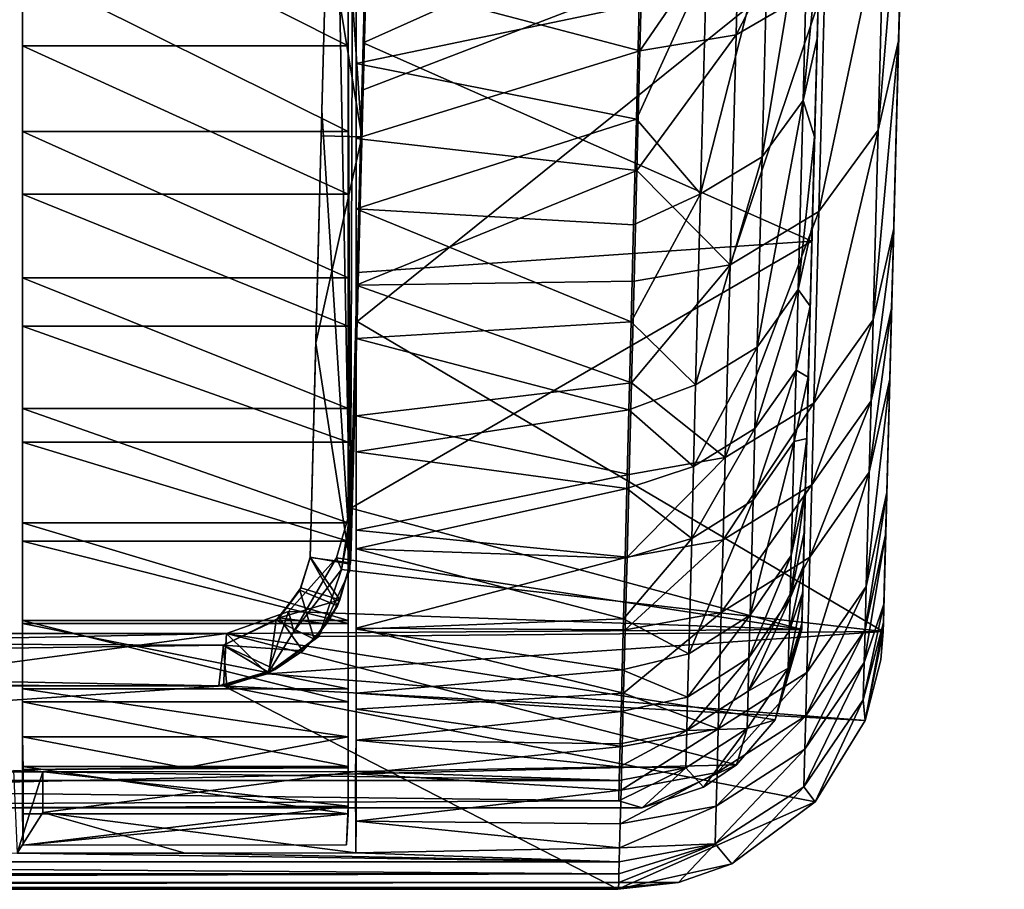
# Model space of a CAD drawing. Header units: inches. Extents: x -2.01 to 2.01, y -2.36 to 2.36.
# Tile 4 of 8: x 1.06 to 2.01, y -2.36 to -1.52. Entities that reach past the tile are written whole.
import ezdxf

# ---------------------------------------------------------------- set-up
doc = ezdxf.new("R2010")
doc.units = ezdxf.units.IN
doc.layers.get('0').update_dxf_attribs({"true_color": 0xc2ced6})

msp = doc.modelspace()

# ---------------------------------------------------------------- linework, layer by layer
for points in [[(2.01223, 2.36189), (1.95671, 0.24156), (1.90144, -1.8692), (2.01223, 2.36189)], [(2.01223, 2.36189), (1.90144, -1.8692), (1.9715, 0.80634), (2.01223, 2.36189)], [(1.89528, -2.10436), (1.9715, 0.80634), (1.90144, -1.8692), (1.89528, -2.10436)], [(1.9418, -0.32785), (1.9715, 0.80634), (1.89528, -2.10436), (1.9418, -0.32785)], [(1.90144, -1.8692), (1.95671, 0.24156), (1.92965, -0.79186), (1.90144, -1.8692)], [(1.86393, -0.29358), (1.84989, -0.82985), (1.81794, -2.04977), (1.86393, -0.29358)], [(1.86393, -0.29358), (1.81794, -2.04977), (1.85044, -0.80896), (1.86393, -0.29358)], [(1.91402, -1.38865), (1.9418, -0.32785), (1.89528, -2.10436), (1.91402, -1.38865)], [(1.38548, -0.34638), (1.38016, -2.0469), (1.37446, -0.76739), (1.38548, -0.34638)], [(1.38016, -2.0469), (1.38548, -0.34638), (1.42484, -0.34741), (1.38016, -2.0469)], [(1.38016, -2.0469), (1.42484, -0.34741), (1.41381, -0.76843), (1.38016, -2.0469)], [(1.37446, -0.76739), (1.38016, -2.0469), (1.36343, -1.18842), (1.37446, -0.76739)], [(1.40279, -1.18944), (1.38016, -2.0469), (1.41381, -0.76843), (1.40279, -1.18944)], [(1.41322, -0.79089), (1.36261, -1.2197), (1.39112, -1.63488), (1.41322, -0.79089)], [(1.39112, -1.63488), (1.40197, -1.22073), (1.41322, -0.79089), (1.39112, -1.63488)], [(1.90144, -1.8692), (1.92965, -0.79186), (1.92223, -1.07506), (1.90144, -1.8692)], [(1.81794, -2.04977), (1.82452, -1.79866), (1.85044, -0.80896), (1.81794, -2.04977)], [(1.85044, -0.80896), (1.82452, -1.79866), (1.8313, -1.53971), (1.85044, -0.80896)], [(1.83402, -1.43581), (1.85044, -0.80896), (1.8313, -1.53971), (1.83402, -1.43581)], [(1.84989, -0.82985), (1.82617, -1.73572), (1.81794, -2.04977), (1.84989, -0.82985)], [(1.84989, -0.82985), (1.8364, -1.34496), (1.82617, -1.73572), (1.84989, -0.82985)], [(1.91001, -1.54185), (1.90144, -1.8692), (1.92223, -1.07506), (1.91001, -1.54185)], [(1.91568, -1.32542), (1.91001, -1.54185), (1.92223, -1.07506), (1.91568, -1.32542)], [(1.4045, -1.10338), (1.39232, -1.56645), (1.39833, -1.31588), (1.4045, -1.10338)], [(1.39232, -1.56645), (1.4045, -1.10338), (1.39834, -1.35934), (1.39232, -1.56645)], [(1.36343, -1.18842), (1.35241, -1.60943), (1.35714, -1.42885), (1.36343, -1.18842)], [(1.38016, -2.0469), (1.35241, -1.60943), (1.36343, -1.18842), (1.38016, -2.0469)], [(1.40279, -1.18944), (1.39176, -1.61046), (1.38016, -2.0469), (1.40279, -1.18944)], [(1.39649, -1.42988), (1.39176, -1.61046), (1.40279, -1.18944), (1.39649, -1.42988)], [(1.35714, -1.42885), (1.39112, -1.63488), (1.36261, -1.2197), (1.35714, -1.42885)], [(1.39649, -1.42988), (1.40197, -1.22073), (1.39112, -1.63488), (1.39649, -1.42988)], [(1.39232, -1.56645), (1.39232, -1.5437), (1.39833, -1.31588), (1.39232, -1.56645)], [(1.8364, -1.34496), (1.39833, -1.31588), (1.39232, -1.5437), (1.8364, -1.34496)], [(1.91568, -1.32542), (1.89599, -1.40948), (1.89028, -1.62825), (1.91568, -1.32542)], [(1.89028, -1.62825), (1.91001, -1.54185), (1.91568, -1.32542), (1.89028, -1.62825)], [(1.39232, -1.5437), (1.82617, -1.73572), (1.8364, -1.34496), (1.39232, -1.5437)], [(1.39232, -1.5892), (1.39232, -1.56645), (1.39834, -1.35934), (1.39232, -1.5892)], [(1.91402, -1.38865), (1.39232, -1.5892), (1.39834, -1.35934), (1.91402, -1.38865)], [(1.84184, -1.36255), (1.75599, -1.41167), (1.75281, -1.53603), (1.84184, -1.36255)], [(1.75281, -1.53603), (1.83864, -1.48608), (1.84184, -1.36255), (1.75281, -1.53603)], [(1.37767, -1.54677), (1.06271, -1.54677), (1.06271, -1.38799), (1.37767, -1.54677)], [(1.06271, -1.38799), (1.37767, -1.38799), (1.37767, -1.54677), (1.06271, -1.38799)], [(1.06271, -1.38799), (1.06271, -1.54677), (1.06271, -1.47272), (1.06271, -1.38799)], [(1.37767, -1.38799), (1.37767, -1.47272), (1.37767, -1.54677), (1.37767, -1.38799)], [(1.38645, -1.81334), (1.91402, -1.38865), (1.89506, -2.11307), (1.38645, -1.81334)], [(1.38645, -1.81334), (1.39232, -1.5892), (1.91402, -1.38865), (1.38645, -1.81334)], [(1.77795, -1.65411), (1.78366, -1.43456), (1.82336, -1.3815), (1.77795, -1.65411)], [(1.82336, -1.3815), (1.81766, -1.59955), (1.77795, -1.65411), (1.82336, -1.3815)], [(1.82336, -1.3815), (1.83402, -1.43581), (1.81766, -1.59955), (1.82336, -1.3815)], [(1.91402, -1.38865), (1.89528, -2.10436), (1.89506, -2.11307), (1.91402, -1.38865)], [(1.38555, -1.47926), (1.38555, -1.40825), (1.38555, -1.5639), (1.38555, -1.47926)], [(1.38555, -1.5639), (1.38555, -1.40825), (1.65929, -1.50684), (1.38555, -1.5639)], [(1.65986, -1.55151), (1.75281, -1.53603), (1.75599, -1.41167), (1.65986, -1.55151)], [(1.75599, -1.41167), (1.66303, -1.42685), (1.65986, -1.55151), (1.75599, -1.41167)], [(1.89599, -1.40948), (1.83864, -1.48608), (1.83291, -1.70702), (1.89599, -1.40948)], [(1.83291, -1.70702), (1.89028, -1.62825), (1.89599, -1.40948), (1.83291, -1.70702)], [(1.65986, -1.55151), (1.66303, -1.42685), (1.38555, -1.47926), (1.65986, -1.55151)], [(1.35241, -1.60943), (1.35177, -1.63384), (1.35714, -1.42885), (1.35241, -1.60943)], [(1.35177, -1.63384), (1.39112, -1.63488), (1.35714, -1.42885), (1.35177, -1.63384)], [(1.39176, -1.61046), (1.39649, -1.42988), (1.39112, -1.63488), (1.39176, -1.61046)], [(1.71854, -1.68973), (1.72423, -1.46916), (1.78366, -1.43456), (1.71854, -1.68973)], [(1.78366, -1.43456), (1.77795, -1.65411), (1.71854, -1.68973), (1.78366, -1.43456)], [(1.83402, -1.43581), (1.8313, -1.53971), (1.81766, -1.59955), (1.83402, -1.43581)], [(1.06271, -1.47272), (1.06271, -1.62958), (1.37767, -1.62958), (1.06271, -1.47272)], [(1.37767, -1.62958), (1.37767, -1.47272), (1.06271, -1.47272), (1.37767, -1.62958)], [(1.06271, -1.62958), (1.06271, -1.47272), (1.06271, -1.54677), (1.06271, -1.62958)], [(1.37767, -1.62958), (1.37767, -1.54677), (1.37767, -1.47272), (1.37767, -1.62958)], [(1.72423, -1.46916), (1.65645, -1.61766), (1.65929, -1.50684), (1.72423, -1.46916)], [(1.72423, -1.46916), (1.71854, -1.68973), (1.65645, -1.61766), (1.72423, -1.46916)], [(1.38555, -1.63632), (1.65986, -1.55151), (1.38555, -1.47926), (1.38555, -1.63632)], [(1.38555, -1.5639), (1.38555, -1.63632), (1.38555, -1.47926), (1.38555, -1.5639)], [(1.83864, -1.48608), (1.75281, -1.53603), (1.74711, -1.75844), (1.83864, -1.48608)], [(1.74711, -1.75844), (1.83291, -1.70702), (1.83864, -1.48608), (1.74711, -1.75844)], [(1.65645, -1.61766), (1.38555, -1.5639), (1.65929, -1.50684), (1.65645, -1.61766)], [(1.75281, -1.53603), (1.65986, -1.55151), (1.65691, -1.66742), (1.75281, -1.53603)], [(1.65691, -1.66742), (1.74711, -1.75844), (1.75281, -1.53603), (1.65691, -1.66742)], [(1.81766, -1.59955), (1.8313, -1.53971), (1.82881, -1.63489), (1.81766, -1.59955)], [(1.82881, -1.63489), (1.8313, -1.53971), (1.82452, -1.79866), (1.82881, -1.63489)], [(1.91001, -1.54185), (1.89028, -1.62825), (1.88548, -1.81174), (1.91001, -1.54185)], [(1.88548, -1.81174), (1.90526, -1.72337), (1.91001, -1.54185), (1.88548, -1.81174)], [(1.90144, -1.8692), (1.91001, -1.54185), (1.90526, -1.72337), (1.90144, -1.8692)], [(1.37767, -1.69019), (1.06271, -1.69019), (1.06271, -1.54677), (1.37767, -1.69019)], [(1.06271, -1.54677), (1.37767, -1.54677), (1.37767, -1.69019), (1.06271, -1.54677)], [(1.06271, -1.54677), (1.06271, -1.69019), (1.06271, -1.62958), (1.06271, -1.54677)], [(1.37767, -1.54677), (1.37767, -1.62958), (1.37767, -1.69019), (1.37767, -1.54677)], [(1.38555, -1.63632), (1.65691, -1.66742), (1.65986, -1.55151), (1.38555, -1.63632)], [(1.39232, -1.56645), (1.38645, -1.76585), (1.39232, -1.5437), (1.39232, -1.56645)], [(1.38645, -1.76585), (1.82617, -1.73572), (1.39232, -1.5437), (1.38645, -1.76585)], [(1.39232, -1.56645), (1.38645, -1.81334), (1.38086, -2.00242), (1.39232, -1.56645)], [(1.38086, -2.00242), (1.38645, -1.76585), (1.39232, -1.56645), (1.38086, -2.00242)], [(1.38555, -1.5639), (1.38555, -1.70444), (1.38555, -1.77816), (1.38555, -1.5639)], [(1.38555, -1.77816), (1.38555, -1.63632), (1.38555, -1.5639), (1.38555, -1.77816)], [(1.65645, -1.61766), (1.38555, -1.70444), (1.38555, -1.5639), (1.65645, -1.61766)], [(1.39232, -1.56645), (1.39232, -1.5892), (1.38645, -1.81334), (1.39232, -1.56645)], [(1.77316, -1.83825), (1.77795, -1.65411), (1.81766, -1.59955), (1.77316, -1.83825)], [(1.81766, -1.59955), (1.81288, -1.78243), (1.77316, -1.83825), (1.81766, -1.59955)], [(1.82881, -1.63489), (1.81288, -1.78243), (1.81766, -1.59955), (1.82881, -1.63489)], [(1.35241, -1.60943), (1.34097, -2.04172), (1.34138, -2.03043), (1.35241, -1.60943)], [(1.34097, -2.04172), (1.35241, -1.60943), (1.38016, -2.0469), (1.34097, -2.04172)], [(1.35241, -1.60943), (1.34138, -2.03043), (1.34652, -1.83444), (1.35241, -1.60943)], [(1.35241, -1.60943), (1.34652, -1.83444), (1.35177, -1.63384), (1.35241, -1.60943)], [(1.39176, -1.61046), (1.38074, -2.03148), (1.38016, -2.0469), (1.39176, -1.61046)], [(1.39176, -1.61046), (1.38587, -1.83549), (1.38074, -2.03148), (1.39176, -1.61046)], [(1.65382, -1.72001), (1.38555, -1.70444), (1.65645, -1.61766), (1.65382, -1.72001)], [(1.39176, -1.61046), (1.39112, -1.63488), (1.38587, -1.83549), (1.39176, -1.61046)], [(1.71854, -1.68973), (1.65382, -1.72001), (1.65645, -1.61766), (1.71854, -1.68973)], [(1.37767, -1.77125), (1.37767, -1.62958), (1.06271, -1.62958), (1.37767, -1.77125)], [(1.06271, -1.62958), (1.06271, -1.77125), (1.37767, -1.77125), (1.06271, -1.62958)], [(1.06271, -1.77125), (1.06271, -1.62958), (1.06271, -1.69019), (1.06271, -1.77125)], [(1.39112, -1.63488), (1.35177, -1.63384), (1.34652, -1.83444), (1.39112, -1.63488)], [(1.37982, -2.04807), (1.39112, -1.63488), (1.34652, -1.83444), (1.37982, -2.04807)], [(1.37767, -1.69019), (1.37767, -1.62958), (1.37767, -1.77125), (1.37767, -1.69019)], [(1.37982, -2.04807), (1.38587, -1.83549), (1.39112, -1.63488), (1.37982, -2.04807)], [(1.65691, -1.66742), (1.38555, -1.63632), (1.38555, -1.77816), (1.65691, -1.66742)], [(1.82881, -1.63489), (1.82655, -1.72124), (1.81288, -1.78243), (1.82881, -1.63489)], [(1.82881, -1.63489), (1.82452, -1.79866), (1.82655, -1.72124), (1.82881, -1.63489)], [(1.89028, -1.62825), (1.83291, -1.70702), (1.82811, -1.89233), (1.89028, -1.62825)], [(1.82811, -1.89233), (1.88548, -1.81174), (1.89028, -1.62825), (1.82811, -1.89233)], [(1.71376, -1.87473), (1.71854, -1.68973), (1.77795, -1.65411), (1.71376, -1.87473)], [(1.77795, -1.65411), (1.77316, -1.83825), (1.71376, -1.87473), (1.77795, -1.65411)], [(1.38555, -1.77816), (1.65419, -1.77447), (1.65691, -1.66742), (1.38555, -1.77816)], [(1.74711, -1.75844), (1.65691, -1.66742), (1.65419, -1.77447), (1.74711, -1.75844)], [(1.37767, -1.81798), (1.06271, -1.81798), (1.06271, -1.69019), (1.37767, -1.81798)], [(1.06271, -1.69019), (1.37767, -1.69019), (1.37767, -1.81798), (1.06271, -1.69019)], [(1.06271, -1.69019), (1.06271, -1.81798), (1.06271, -1.77125), (1.06271, -1.69019)], [(1.37767, -1.81798), (1.37767, -1.69019), (1.37767, -1.77125), (1.37767, -1.81798)], [(1.71854, -1.68973), (1.65142, -1.81377), (1.65382, -1.72001), (1.71854, -1.68973)], [(1.71854, -1.68973), (1.71376, -1.87473), (1.65142, -1.81377), (1.71854, -1.68973)], [(1.38555, -1.70444), (1.38555, -1.82965), (1.38555, -1.90451), (1.38555, -1.70444)], [(1.38555, -1.90451), (1.38555, -1.77816), (1.38555, -1.70444), (1.38555, -1.90451)], [(1.65142, -1.81377), (1.38555, -1.82965), (1.38555, -1.70444), (1.65142, -1.81377)], [(1.38555, -1.70444), (1.65382, -1.72001), (1.65142, -1.81377), (1.38555, -1.70444)], [(1.83291, -1.70702), (1.74711, -1.75844), (1.74232, -1.94499), (1.83291, -1.70702)], [(1.74232, -1.94499), (1.82811, -1.89233), (1.83291, -1.70702), (1.74232, -1.94499)], [(1.81288, -1.78243), (1.82655, -1.72124), (1.82452, -1.79866), (1.81288, -1.78243)], [(1.90526, -1.72337), (1.88548, -1.81174), (1.88344, -1.89), (1.90526, -1.72337)], [(1.88344, -1.89), (1.90323, -1.80079), (1.90526, -1.72337), (1.88344, -1.89)], [(1.90526, -1.72337), (1.90323, -1.80079), (1.90144, -1.8692), (1.90526, -1.72337)], [(1.38036, -1.99393), (1.81634, -2.11114), (1.82617, -1.73572), (1.38036, -1.99393)], [(1.82617, -1.73572), (1.38645, -1.76585), (1.38036, -1.99393), (1.82617, -1.73572)], [(1.82617, -1.73572), (1.81634, -2.11114), (1.81649, -2.10546), (1.82617, -1.73572)], [(1.81729, -2.07501), (1.82617, -1.73572), (1.81649, -2.10546), (1.81729, -2.07501)], [(1.81794, -2.04977), (1.82617, -1.73572), (1.81729, -2.07501), (1.81794, -2.04977)], [(1.6517, -1.87253), (1.74232, -1.94499), (1.74711, -1.75844), (1.6517, -1.87253)], [(1.6517, -1.87253), (1.74711, -1.75844), (1.65419, -1.77447), (1.6517, -1.87253)], [(1.38086, -2.00242), (1.38036, -1.99393), (1.38645, -1.76585), (1.38086, -2.00242)], [(1.06271, -1.77125), (1.06271, -1.89747), (1.37767, -1.89747), (1.06271, -1.77125)], [(1.37767, -1.89747), (1.37767, -1.77125), (1.06271, -1.77125), (1.37767, -1.89747)], [(1.06271, -1.89747), (1.06271, -1.77125), (1.06271, -1.81798), (1.06271, -1.89747)], [(1.37767, -1.77125), (1.37767, -1.89747), (1.37767, -1.81798), (1.37767, -1.77125)], [(1.6517, -1.87253), (1.65419, -1.77447), (1.38555, -1.77816), (1.6517, -1.87253)], [(1.38555, -1.77816), (1.38555, -1.90451), (1.6517, -1.87253), (1.38555, -1.77816)], [(1.77112, -1.91679), (1.77316, -1.83825), (1.81288, -1.78243), (1.77112, -1.91679)], [(1.81288, -1.78243), (1.81084, -1.86043), (1.77112, -1.91679), (1.81288, -1.78243)], [(1.82452, -1.79866), (1.81084, -1.86043), (1.81288, -1.78243), (1.82452, -1.79866)], [(1.81084, -1.86043), (1.82452, -1.79866), (1.82273, -1.86706), (1.81084, -1.86043)], [(1.82117, -1.92638), (1.82452, -1.79866), (1.81794, -2.04977), (1.82117, -1.92638)], [(1.82273, -1.86706), (1.82452, -1.79866), (1.82117, -1.92638), (1.82273, -1.86706)], [(1.90323, -1.80079), (1.88344, -1.89), (1.88163, -1.95914), (1.90323, -1.80079)], [(1.88163, -1.95914), (1.90144, -1.8692), (1.90323, -1.80079), (1.88163, -1.95914)], [(1.37767, -1.92992), (1.06271, -1.92992), (1.06271, -1.81798), (1.37767, -1.92992)], [(1.06271, -1.81798), (1.37767, -1.81798), (1.37767, -1.92992), (1.06271, -1.81798)], [(1.06271, -1.81798), (1.06271, -1.92992), (1.06271, -1.89747), (1.06271, -1.81798)], [(1.37767, -1.92992), (1.37767, -1.81798), (1.37767, -1.89747), (1.37767, -1.92992)], [(1.38086, -2.00242), (1.38645, -1.81334), (1.37954, -2.05423), (1.38086, -2.00242)], [(1.89506, -2.11307), (1.37954, -2.05423), (1.38645, -1.81334), (1.89506, -2.11307)], [(1.64923, -1.89881), (1.38555, -1.82965), (1.65142, -1.81377), (1.64923, -1.89881)], [(1.71376, -1.87473), (1.64923, -1.89881), (1.65142, -1.81377), (1.71376, -1.87473)], [(1.88548, -1.81174), (1.82811, -1.89233), (1.82606, -1.97136), (1.88548, -1.81174)], [(1.82606, -1.97136), (1.88344, -1.89), (1.88548, -1.81174), (1.82606, -1.97136)], [(1.34089, -2.04144), (1.34652, -1.83444), (1.34138, -2.03043), (1.34089, -2.04144)], [(1.34089, -2.04144), (1.37982, -2.04807), (1.34652, -1.83444), (1.34089, -2.04144)], [(1.37982, -2.04807), (1.38074, -2.03148), (1.38587, -1.83549), (1.37982, -2.04807)], [(1.38555, -1.90451), (1.38555, -1.82965), (1.38555, -1.9393), (1.38555, -1.90451)], [(1.38555, -1.9393), (1.38555, -1.82965), (1.64923, -1.89881), (1.38555, -1.9393)], [(1.71173, -1.95363), (1.71376, -1.87473), (1.77316, -1.83825), (1.71173, -1.95363)], [(1.77316, -1.83825), (1.77112, -1.91679), (1.71173, -1.95363), (1.77316, -1.83825)], [(1.76932, -1.98618), (1.77112, -1.91679), (1.81084, -1.86043), (1.76932, -1.98618)], [(1.81084, -1.86043), (1.80904, -1.92935), (1.76932, -1.98618), (1.81084, -1.86043)], [(1.82273, -1.86706), (1.80904, -1.92935), (1.81084, -1.86043), (1.82273, -1.86706)], [(1.64944, -1.96148), (1.6517, -1.87253), (1.38555, -1.90451), (1.64944, -1.96148)], [(1.71376, -1.87473), (1.71173, -1.95363), (1.64923, -1.89881), (1.71376, -1.87473)], [(1.74232, -1.94499), (1.6517, -1.87253), (1.64944, -1.96148), (1.74232, -1.94499)], [(1.82273, -1.86706), (1.82117, -1.92638), (1.80904, -1.92935), (1.82273, -1.86706)], [(1.90144, -1.8692), (1.88163, -1.95914), (1.87874, -2.06981), (1.90144, -1.8692)], [(1.87874, -2.06981), (1.89857, -1.97868), (1.90144, -1.8692), (1.87874, -2.06981)], [(1.89574, -2.08685), (1.89528, -2.10436), (1.90144, -1.8692), (1.89574, -2.08685)], [(1.89574, -2.08685), (1.90144, -1.8692), (1.89857, -1.97868), (1.89574, -2.08685)], [(1.82811, -1.89233), (1.74232, -1.94499), (1.74029, -2.02455), (1.82811, -1.89233)], [(1.74029, -2.02455), (1.82606, -1.97136), (1.82811, -1.89233), (1.74029, -2.02455)], [(1.88344, -1.89), (1.82606, -1.97136), (1.82425, -2.04119), (1.88344, -1.89)], [(1.82425, -2.04119), (1.88163, -1.95914), (1.88344, -1.89), (1.82425, -2.04119)], [(1.06271, -1.89747), (1.06271, -2.00803), (1.37767, -2.00803), (1.06271, -1.89747)], [(1.37767, -2.00803), (1.37767, -1.89747), (1.06271, -1.89747), (1.37767, -2.00803)], [(1.06271, -1.92992), (1.06271, -2.00803), (1.06271, -1.89747), (1.06271, -1.92992)], [(1.37767, -1.89747), (1.37767, -2.00803), (1.37767, -1.92992), (1.37767, -1.89747)], [(1.64726, -1.97504), (1.38555, -1.9393), (1.64923, -1.89881), (1.64726, -1.97504)], [(1.64726, -1.97504), (1.64923, -1.89881), (1.71173, -1.95363), (1.64726, -1.97504)], [(1.38555, -1.90451), (1.38555, -2.01515), (1.64944, -1.96148), (1.38555, -1.90451)], [(1.38555, -1.9393), (1.38555, -2.01515), (1.38555, -1.90451), (1.38555, -1.9393)], [(1.70993, -2.02335), (1.71173, -1.95363), (1.77112, -1.91679), (1.70993, -2.02335)], [(1.77112, -1.91679), (1.76932, -1.98618), (1.70993, -2.02335), (1.77112, -1.91679)], [(1.37767, -2.02578), (1.06271, -2.02578), (1.06271, -1.92992), (1.37767, -2.02578)], [(1.06271, -1.92992), (1.37767, -1.92992), (1.37767, -2.02578), (1.06271, -1.92992)], [(1.06271, -2.02578), (1.06271, -2.00803), (1.06271, -1.92992), (1.06271, -2.02578)], [(1.37767, -2.02578), (1.37767, -1.92992), (1.37767, -2.00803), (1.37767, -2.02578)], [(1.76643, -2.09724), (1.76932, -1.98618), (1.80904, -1.92935), (1.76643, -2.09724)], [(1.80904, -1.92935), (1.80616, -2.03965), (1.76643, -2.09724), (1.80904, -1.92935)], [(1.80904, -1.92935), (1.82117, -1.92638), (1.80616, -2.03965), (1.80904, -1.92935)], [(1.81982, -1.97822), (1.80616, -2.03965), (1.82117, -1.92638), (1.81982, -1.97822)], [(1.81982, -1.97822), (1.82117, -1.92638), (1.81794, -2.04977), (1.81982, -1.97822)], [(1.38555, -2.01515), (1.38555, -1.9393), (1.38555, -2.03317), (1.38555, -2.01515)], [(1.38555, -1.9393), (1.64726, -1.97504), (1.38555, -2.03317), (1.38555, -1.9393)], [(1.64741, -2.04124), (1.74029, -2.02455), (1.74232, -1.94499), (1.64741, -2.04124)], [(1.74232, -1.94499), (1.64944, -1.96148), (1.64741, -2.04124), (1.74232, -1.94499)], [(1.71173, -1.95363), (1.70993, -2.02335), (1.64726, -1.97504), (1.71173, -1.95363)], [(1.88163, -1.95914), (1.82425, -2.04119), (1.82135, -2.15296), (1.88163, -1.95914)], [(1.82135, -2.15296), (1.87874, -2.06981), (1.88163, -1.95914), (1.82135, -2.15296)], [(1.64741, -2.04124), (1.64944, -1.96148), (1.38555, -2.01515), (1.64741, -2.04124)], [(1.64551, -2.04238), (1.38555, -2.03317), (1.64726, -1.97504), (1.64551, -2.04238)], [(1.64726, -1.97504), (1.70993, -2.02335), (1.64551, -2.04238), (1.64726, -1.97504)], [(1.82606, -1.97136), (1.74029, -2.02455), (1.73848, -2.09485), (1.82606, -1.97136)], [(1.73848, -2.09485), (1.82425, -2.04119), (1.82606, -1.97136), (1.73848, -2.09485)], [(1.80616, -2.03965), (1.81982, -1.97822), (1.80508, -2.08091), (1.80616, -2.03965)], [(1.80508, -2.08091), (1.81982, -1.97822), (1.81879, -2.01751), (1.80508, -2.08091)], [(1.81982, -1.97822), (1.81794, -2.04977), (1.81879, -2.01751), (1.81982, -1.97822)], [(1.89857, -1.97868), (1.87874, -2.06981), (1.87766, -2.11121), (1.89857, -1.97868)], [(1.87766, -2.11121), (1.8975, -2.01964), (1.89857, -1.97868), (1.87766, -2.11121)], [(1.8975, -2.01964), (1.89574, -2.08685), (1.89857, -1.97868), (1.8975, -2.01964)], [(1.70705, -2.13493), (1.70993, -2.02335), (1.76932, -1.98618), (1.70705, -2.13493)], [(1.76932, -1.98618), (1.76643, -2.09724), (1.70705, -2.13493), (1.76932, -1.98618)], [(1.38036, -1.99393), (1.3713, -2.05317), (1.36636, -2.04184), (1.38036, -1.99393)], [(1.81634, -2.11114), (1.38036, -1.99393), (1.36636, -2.04184), (1.81634, -2.11114)], [(1.3713, -2.05317), (1.38036, -1.99393), (1.38086, -2.00242), (1.3713, -2.05317)], [(1.06271, -2.00803), (1.06271, -2.10271), (1.37767, -2.10271), (1.06271, -2.00803)], [(1.37767, -2.10271), (1.37767, -2.00803), (1.06271, -2.00803), (1.37767, -2.10271)], [(1.06271, -2.00803), (1.06271, -2.02578), (1.06271, -2.10271), (1.06271, -2.00803)], [(1.3713, -2.05317), (1.38086, -2.00242), (1.37954, -2.05423), (1.3713, -2.05317)], [(1.37767, -2.00803), (1.37767, -2.10271), (1.37767, -2.02578), (1.37767, -2.00803)], [(1.64741, -2.04124), (1.38555, -2.01515), (1.38555, -2.10987), (1.64741, -2.04124)], [(1.38555, -2.03317), (1.38555, -2.10987), (1.38555, -2.01515), (1.38555, -2.03317)], [(1.80508, -2.08091), (1.81879, -2.01751), (1.81794, -2.04977), (1.80508, -2.08091)], [(1.37767, -2.10535), (1.06271, -2.10535), (1.06271, -2.02578), (1.37767, -2.10535)], [(1.06271, -2.02578), (1.37767, -2.02578), (1.37767, -2.10535), (1.06271, -2.02578)], [(1.06271, -2.10535), (1.06271, -2.10271), (1.06271, -2.02578), (1.06271, -2.10535)], [(1.37767, -2.10535), (1.37767, -2.02578), (1.37767, -2.10271), (1.37767, -2.10535)], [(1.70993, -2.02335), (1.644, -2.1008), (1.64551, -2.04238), (1.70993, -2.02335)], [(1.70993, -2.02335), (1.70705, -2.13493), (1.644, -2.1008), (1.70993, -2.02335)], [(1.64562, -2.11171), (1.73848, -2.09485), (1.74029, -2.02455), (1.64562, -2.11171)], [(1.74029, -2.02455), (1.64741, -2.04124), (1.64562, -2.11171), (1.74029, -2.02455)], [(1.87682, -2.14325), (1.89574, -2.08685), (1.8975, -2.01964), (1.87682, -2.14325)], [(1.87682, -2.14325), (1.8975, -2.01964), (1.87766, -2.11121), (1.87682, -2.14325)], [(1.34138, -2.03043), (1.34097, -2.04172), (1.34089, -2.04144), (1.34138, -2.03043)], [(1.38016, -2.0469), (1.38074, -2.03148), (1.37982, -2.04807), (1.38016, -2.0469)], [(1.38555, -2.03317), (1.38555, -2.11105), (1.38555, -2.18846), (1.38555, -2.03317)], [(1.38555, -2.18846), (1.38555, -2.10987), (1.38555, -2.03317), (1.38555, -2.18846)], [(1.644, -2.1008), (1.38555, -2.11105), (1.38555, -2.03317), (1.644, -2.1008)], [(1.38555, -2.03317), (1.64551, -2.04238), (1.644, -2.1008), (1.38555, -2.03317)], [(1.36636, -2.04184), (1.3201, -2.09369), (1.81634, -2.11114), (1.36636, -2.04184)], [(1.32518, -2.11328), (1.3201, -2.09369), (1.36636, -2.04184), (1.32518, -2.11328)], [(1.3713, -2.05317), (1.32518, -2.11328), (1.36636, -2.04184), (1.3713, -2.05317)], [(1.34097, -2.04172), (1.33095, -2.07326), (1.33205, -2.07083), (1.34097, -2.04172)], [(1.36736, -2.0885), (1.33095, -2.07326), (1.34097, -2.04172), (1.36736, -2.0885)], [(1.33205, -2.07083), (1.34089, -2.04144), (1.34097, -2.04172), (1.33205, -2.07083)], [(1.34089, -2.04144), (1.33205, -2.07083), (1.36978, -2.08267), (1.34089, -2.04144)], [(1.37982, -2.04807), (1.34089, -2.04144), (1.36978, -2.08267), (1.37982, -2.04807)], [(1.34097, -2.04172), (1.38016, -2.0469), (1.36736, -2.0885), (1.34097, -2.04172)], [(1.36978, -2.08267), (1.36736, -2.0885), (1.38016, -2.0469), (1.36978, -2.08267)], [(1.38016, -2.0469), (1.37982, -2.04807), (1.36978, -2.08267), (1.38016, -2.0469)], [(1.38555, -2.10987), (1.64562, -2.11171), (1.64741, -2.04124), (1.38555, -2.10987)], [(1.82425, -2.04119), (1.73848, -2.09485), (1.7356, -2.20736), (1.82425, -2.04119)], [(1.7356, -2.20736), (1.82135, -2.15296), (1.82425, -2.04119), (1.7356, -2.20736)], [(1.76535, -2.13879), (1.76643, -2.09724), (1.80616, -2.03965), (1.76535, -2.13879)], [(1.80616, -2.03965), (1.80508, -2.08091), (1.76535, -2.13879), (1.80616, -2.03965)], [(1.32518, -2.11328), (1.3713, -2.05317), (1.34937, -2.11804), (1.32518, -2.11328)], [(1.3713, -2.05317), (1.37954, -2.05423), (1.34937, -2.11804), (1.3713, -2.05317)], [(1.34937, -2.11804), (1.37954, -2.05423), (1.89506, -2.11307), (1.34937, -2.11804)], [(1.81794, -2.04977), (1.80424, -2.11285), (1.80508, -2.08091), (1.81794, -2.04977)], [(1.81794, -2.04977), (1.81729, -2.07501), (1.80424, -2.11285), (1.81794, -2.04977)], [(1.33095, -2.07326), (1.3081, -2.10235), (1.31091, -2.1001), (1.33095, -2.07326)], [(1.34497, -2.12054), (1.3081, -2.10235), (1.33095, -2.07326), (1.34497, -2.12054)], [(1.31091, -2.1001), (1.33205, -2.07083), (1.33095, -2.07326), (1.31091, -2.1001)], [(1.36978, -2.08267), (1.33205, -2.07083), (1.31091, -2.1001), (1.36978, -2.08267)], [(1.33095, -2.07326), (1.36736, -2.0885), (1.34497, -2.12054), (1.33095, -2.07326)], [(1.80328, -2.14869), (1.81729, -2.07501), (1.81649, -2.10546), (1.80328, -2.14869)], [(1.81729, -2.07501), (1.80328, -2.14869), (1.80424, -2.11285), (1.81729, -2.07501)], [(1.87874, -2.06981), (1.82135, -2.15296), (1.82027, -2.19477), (1.87874, -2.06981)], [(1.82027, -2.19477), (1.87766, -2.11121), (1.87874, -2.06981), (1.82027, -2.19477)], [(1.31091, -2.1001), (1.3568, -2.10583), (1.36978, -2.08267), (1.31091, -2.1001)], [(1.36736, -2.0885), (1.36978, -2.08267), (1.3568, -2.10583), (1.36736, -2.0885)], [(1.76452, -2.17095), (1.76535, -2.13879), (1.80508, -2.08091), (1.76452, -2.17095)], [(1.80508, -2.08091), (1.80424, -2.11285), (1.76452, -2.17095), (1.80508, -2.08091)], [(1.26009, -2.11504), (1.3201, -2.09369), (1.29985, -2.15408), (1.26009, -2.11504)], [(1.81634, -2.11114), (1.3201, -2.09369), (1.26009, -2.11504), (1.81634, -2.11114)], [(1.29985, -2.15408), (1.3201, -2.09369), (1.32518, -2.11328), (1.29985, -2.15408)], [(1.34497, -2.12054), (1.36736, -2.0885), (1.3568, -2.10583), (1.34497, -2.12054)], [(1.89574, -2.08685), (1.87589, -2.17915), (1.89528, -2.10436), (1.89574, -2.08685)], [(1.89574, -2.08685), (1.87682, -2.14325), (1.87589, -2.17915), (1.89574, -2.08685)], [(1.06271, -2.10271), (1.06271, -2.1813), (1.37767, -2.1813), (1.06271, -2.10271)], [(1.37767, -2.1813), (1.37767, -2.10271), (1.06271, -2.10271), (1.37767, -2.1813)], [(1.06271, -2.10271), (1.06271, -2.10535), (1.06271, -2.1813), (1.06271, -2.10271)], [(1.3081, -2.10235), (1.25677, -2.12628), (1.25737, -2.12627), (1.3081, -2.10235)], [(1.25677, -2.12628), (1.3081, -2.10235), (1.30104, -2.15283), (1.25677, -2.12628)], [(1.3081, -2.10235), (1.25737, -2.12627), (1.31091, -2.1001), (1.3081, -2.10235)], [(1.33404, -2.13185), (1.31091, -2.1001), (1.25737, -2.12627), (1.33404, -2.13185)], [(1.3081, -2.10235), (1.34497, -2.12054), (1.30104, -2.15283), (1.3081, -2.10235)], [(1.31091, -2.1001), (1.33404, -2.13185), (1.3568, -2.10583), (1.31091, -2.1001)], [(1.37767, -2.10271), (1.37767, -2.1813), (1.37767, -2.10535), (1.37767, -2.10271)], [(1.644, -2.1008), (1.64271, -2.15023), (1.38555, -2.11105), (1.644, -2.1008)], [(1.70705, -2.13493), (1.64271, -2.15023), (1.644, -2.1008), (1.70705, -2.13493)], [(1.73848, -2.09485), (1.64562, -2.11171), (1.64407, -2.17282), (1.73848, -2.09485)], [(1.7356, -2.20736), (1.73848, -2.09485), (1.64407, -2.17282), (1.7356, -2.20736)], [(1.70597, -2.17667), (1.70705, -2.13493), (1.76643, -2.09724), (1.70597, -2.17667)], [(1.76643, -2.09724), (1.76535, -2.13879), (1.70597, -2.17667), (1.76643, -2.09724)], [(1.37767, -2.16849), (1.06271, -2.16849), (1.06271, -2.10535), (1.37767, -2.16849)], [(1.06271, -2.10535), (1.37767, -2.10535), (1.37767, -2.16849), (1.06271, -2.10535)], [(1.06271, -2.1813), (1.06271, -2.10535), (1.06271, -2.16849), (1.06271, -2.1813)], [(1.26009, -2.11504), (1.79063, -2.19878), (1.81634, -2.11114), (1.26009, -2.11504)], [(1.89506, -2.11307), (1.87771, -2.19934), (1.29985, -2.15408), (1.89506, -2.11307)], [(1.29985, -2.15408), (1.34937, -2.11804), (1.89506, -2.11307), (1.29985, -2.15408)], [(1.32518, -2.11328), (1.34937, -2.11804), (1.29985, -2.15408), (1.32518, -2.11328)], [(1.33404, -2.13185), (1.34497, -2.12054), (1.3568, -2.10583), (1.33404, -2.13185)], [(1.37767, -2.10535), (1.37767, -2.1813), (1.37767, -2.16849), (1.37767, -2.10535)], [(1.38555, -2.10987), (1.38555, -2.18846), (1.64407, -2.17282), (1.38555, -2.10987)], [(1.64407, -2.17282), (1.64562, -2.11171), (1.38555, -2.10987), (1.64407, -2.17282)], [(1.38555, -2.11105), (1.38555, -2.17282), (1.38555, -2.25079), (1.38555, -2.11105)], [(1.38555, -2.25079), (1.38555, -2.18846), (1.38555, -2.11105), (1.38555, -2.25079)], [(1.38555, -2.17282), (1.38555, -2.11105), (1.64271, -2.15023), (1.38555, -2.17282)], [(1.76452, -2.17095), (1.80424, -2.11285), (1.80328, -2.14869), (1.76452, -2.17095)], [(1.81649, -2.10546), (1.79063, -2.19878), (1.80328, -2.14869), (1.81649, -2.10546)], [(1.81649, -2.10546), (1.81634, -2.11114), (1.79063, -2.19878), (1.81649, -2.10546)], [(1.87766, -2.11121), (1.82027, -2.19477), (1.81943, -2.22713), (1.87766, -2.11121)], [(1.81943, -2.22713), (1.87682, -2.14325), (1.87766, -2.11121), (1.81943, -2.22713)], [(1.87771, -2.19934), (1.89528, -2.10436), (1.87589, -2.17915), (1.87771, -2.19934)], [(1.87771, -2.19934), (1.89506, -2.11265), (1.89528, -2.10436), (1.87771, -2.19934)], [(1.89284, -2.14056), (1.89506, -2.11265), (1.87771, -2.19934), (1.89284, -2.14056)], [(1.87771, -2.19934), (1.89506, -2.11307), (1.89284, -2.14056), (1.87771, -2.19934)], [(1.89506, -2.11265), (1.89284, -2.14056), (1.89506, -2.11307), (1.89506, -2.11265)], [(1.89528, -2.10436), (1.89506, -2.11265), (1.89506, -2.11307), (1.89528, -2.10436)], [(-1.28501, -2.11712), (1.25737, -2.12627), (1.25677, -2.12628), (-1.28501, -2.11712)], [(1.25677, -2.12628), (-1.28501, -2.11712), (-1.28501, -2.11712), (1.25677, -2.12628)], [(1.25258, -2.16566), (-1.28501, -2.11712), (-1.25371, -2.16567), (1.25258, -2.16566)], [(-1.27921, -2.16123), (-1.28501, -2.11712), (1.25677, -2.12628), (-1.27921, -2.16123)], [(1.25258, -2.16566), (1.25737, -2.12627), (-1.28501, -2.11712), (1.25258, -2.16566)], [(-1.24271, -2.16568), (-1.2602, -2.11504), (1.26009, -2.11504), (-1.24271, -2.16568)], [(-1.2602, -2.11504), (-0.00028, -2.28377), (1.26009, -2.11504), (-1.2602, -2.11504)], [(1.25737, -2.16566), (-1.24271, -2.16568), (1.26009, -2.11504), (1.25737, -2.16566)], [(-0.00028, -2.28377), (1.75336, -2.24215), (1.26009, -2.11504), (-0.00028, -2.28377)], [(1.26009, -2.11504), (1.29985, -2.15408), (1.25737, -2.16566), (1.26009, -2.11504)], [(1.79063, -2.19878), (1.26009, -2.11504), (1.75336, -2.24215), (1.79063, -2.19878)], [(1.30726, -2.14995), (1.30104, -2.15283), (1.34497, -2.12054), (1.30726, -2.14995)], [(1.34497, -2.12054), (1.33404, -2.13185), (1.30726, -2.14995), (1.34497, -2.12054)], [(-1.27921, -2.16123), (1.25677, -2.12628), (1.26058, -2.16566), (-1.27921, -2.16123)], [(1.25737, -2.12627), (1.25258, -2.16566), (1.30726, -2.14995), (1.25737, -2.12627)], [(1.30104, -2.15283), (1.26058, -2.16566), (1.25677, -2.12628), (1.30104, -2.15283)], [(1.30726, -2.14995), (1.33404, -2.13185), (1.25737, -2.12627), (1.30726, -2.14995)], [(1.70597, -2.17667), (1.64271, -2.15023), (1.70705, -2.13493), (1.70597, -2.17667)], [(1.70514, -2.20898), (1.70597, -2.17667), (1.76535, -2.13879), (1.70514, -2.20898)], [(1.76535, -2.13879), (1.76452, -2.17095), (1.70514, -2.20898), (1.76535, -2.13879)], [(1.30104, -2.15283), (1.30726, -2.14995), (1.25258, -2.16566), (1.30104, -2.15283)], [(1.38555, -2.17282), (1.64271, -2.15023), (1.64166, -2.19064), (1.38555, -2.17282)], [(1.70597, -2.17667), (1.64166, -2.19064), (1.64271, -2.15023), (1.70597, -2.17667)], [(1.80328, -2.14869), (1.79063, -2.19878), (1.76355, -2.207), (1.80328, -2.14869)], [(1.80328, -2.14869), (1.76355, -2.207), (1.76452, -2.17095), (1.80328, -2.14869)], [(1.81849, -2.26338), (1.87589, -2.17915), (1.87682, -2.14325), (1.81849, -2.26338)], [(1.87682, -2.14325), (1.81943, -2.22713), (1.81849, -2.26338), (1.87682, -2.14325)], [(-1.25371, -2.16567), (-1.27921, -2.16123), (1.26058, -2.16566), (-1.25371, -2.16567)], [(1.25258, -2.16566), (1.26058, -2.16566), (1.30104, -2.15283), (1.25258, -2.16566)], [(1.25737, -2.16566), (1.29985, -2.15408), (1.87771, -2.19934), (1.25737, -2.16566)], [(1.82135, -2.15296), (1.7356, -2.20736), (1.73452, -2.24945), (1.82135, -2.15296)], [(1.73452, -2.24945), (1.82027, -2.19477), (1.82135, -2.15296), (1.73452, -2.24945)], [(1.25737, -2.16566), (1.63862, -2.36255), (-1.63946, -2.36255), (1.25737, -2.16566)], [(-1.24271, -2.16568), (1.25737, -2.16566), (-1.63946, -2.36255), (-1.24271, -2.16568)], [(1.26058, -2.16566), (1.25258, -2.16566), (-1.25371, -2.16567), (1.26058, -2.16566)], [(1.37767, -2.21509), (1.06271, -2.21509), (1.06271, -2.16849), (1.37767, -2.21509)], [(1.06271, -2.16849), (1.37767, -2.16849), (1.37767, -2.21509), (1.06271, -2.16849)], [(1.06271, -2.16849), (1.06271, -2.24367), (1.06271, -2.1813), (1.06271, -2.16849)], [(1.06271, -2.16849), (1.06271, -2.21509), (1.06271, -2.24367), (1.06271, -2.16849)], [(1.87771, -2.19934), (1.82929, -2.27793), (1.25737, -2.16566), (1.87771, -2.19934)], [(1.25737, -2.16566), (1.82929, -2.27793), (1.63862, -2.36255), (1.25737, -2.16566)], [(1.37767, -2.16849), (1.37767, -2.24367), (1.37767, -2.21509), (1.37767, -2.16849)], [(1.37767, -2.24367), (1.37767, -2.16849), (1.37767, -2.1813), (1.37767, -2.24367)], [(1.64275, -2.22451), (1.64407, -2.17282), (1.38555, -2.18846), (1.64275, -2.22451)], [(1.38555, -2.25079), (1.38555, -2.17282), (1.38555, -2.21837), (1.38555, -2.25079)], [(1.64166, -2.19064), (1.38555, -2.21837), (1.38555, -2.17282), (1.64166, -2.19064)], [(1.64166, -2.19064), (1.70597, -2.17667), (1.70514, -2.20898), (1.64166, -2.19064)], [(1.7356, -2.20736), (1.64407, -2.17282), (1.64275, -2.22451), (1.7356, -2.20736)], [(1.70514, -2.20898), (1.76452, -2.17095), (1.76355, -2.207), (1.70514, -2.20898)], [(1.81849, -2.26338), (1.82929, -2.27793), (1.87589, -2.17915), (1.81849, -2.26338)], [(1.82929, -2.27793), (1.87771, -2.19934), (1.87589, -2.17915), (1.82929, -2.27793)], [(1.06271, -2.1813), (1.06271, -2.24367), (1.37767, -2.24367), (1.06271, -2.1813)], [(1.37767, -2.24367), (1.37767, -2.1813), (1.06271, -2.1813), (1.37767, -2.24367)], [(1.38555, -2.25079), (1.64275, -2.22451), (1.38555, -2.18846), (1.38555, -2.25079)], [(1.38555, -2.21837), (1.64166, -2.19064), (1.64084, -2.22198), (1.38555, -2.21837)], [(1.70514, -2.20898), (1.64084, -2.22198), (1.64166, -2.19064), (1.70514, -2.20898)], [(1.82027, -2.19477), (1.73452, -2.24945), (1.73369, -2.28203), (1.82027, -2.19477)], [(1.73369, -2.28203), (1.81943, -2.22713), (1.82027, -2.19477), (1.73369, -2.28203)], [(1.79063, -2.19878), (1.75336, -2.24215), (1.76355, -2.207), (1.79063, -2.19878)], [(1.64168, -2.2667), (1.73452, -2.24945), (1.7356, -2.20736), (1.64168, -2.2667)], [(1.7356, -2.20736), (1.64275, -2.22451), (1.64168, -2.2667), (1.7356, -2.20736)], [(1.70419, -2.24518), (1.76355, -2.207), (1.72131, -2.26365), (1.70419, -2.24518)], [(1.76355, -2.207), (1.70419, -2.24518), (1.70514, -2.20898), (1.76355, -2.207)], [(1.76355, -2.207), (1.75336, -2.24215), (1.72131, -2.26365), (1.76355, -2.207)], [(1.37767, -2.21509), (1.22019, -2.24504), (1.06271, -2.21509), (1.37767, -2.21509)], [(1.22019, -2.24504), (1.06354, -2.24657), (1.06271, -2.21509), (1.22019, -2.24504)], [(1.06271, -2.21509), (1.06354, -2.24657), (1.06271, -2.28971), (1.06271, -2.21509)], [(1.06271, -2.24367), (1.06271, -2.21509), (1.06271, -2.28971), (1.06271, -2.24367)], [(1.37767, -2.21509), (1.37767, -2.24504), (1.22019, -2.24504), (1.37767, -2.21509)], [(1.37767, -2.24504), (1.37767, -2.21509), (1.37767, -2.28971), (1.37767, -2.24504)], [(1.37767, -2.28971), (1.37767, -2.21509), (1.37767, -2.24367), (1.37767, -2.28971)], [(1.70514, -2.20898), (1.70419, -2.24518), (1.64026, -2.24419), (1.70514, -2.20898)], [(1.64084, -2.22198), (1.70514, -2.20898), (1.64026, -2.24419), (1.64084, -2.22198)], [(1.38555, -2.21837), (1.38488, -2.24868), (1.38531, -2.32716), (1.38555, -2.21837)], [(1.64026, -2.24419), (1.38488, -2.24868), (1.38555, -2.21837), (1.64026, -2.24419)], [(1.38531, -2.32716), (1.38555, -2.29675), (1.38555, -2.21837), (1.38531, -2.32716)], [(1.38555, -2.21837), (1.38555, -2.29675), (1.38555, -2.25079), (1.38555, -2.21837)], [(1.38555, -2.21837), (1.64084, -2.22198), (1.64026, -2.24419), (1.38555, -2.21837)], [(1.64168, -2.2667), (1.64275, -2.22451), (1.38555, -2.25079), (1.64168, -2.2667)], [(1.81943, -2.22713), (1.73369, -2.28203), (1.73275, -2.31852), (1.81943, -2.22713)], [(1.73275, -2.31852), (1.81849, -2.26338), (1.81943, -2.22713), (1.73275, -2.31852)], [(1.75336, -2.24215), (-0.00028, -2.28377), (1.66202, -2.28372), (1.75336, -2.24215)], [(1.06271, -2.24367), (1.06271, -2.28971), (1.37767, -2.28971), (1.06271, -2.24367)], [(1.37767, -2.28971), (1.37767, -2.24367), (1.06271, -2.24367), (1.37767, -2.28971)], [(1.06354, -2.28328), (1.06271, -2.28971), (1.06354, -2.24657), (1.06354, -2.28328)], [(1.06354, -2.24657), (1.37767, -2.24504), (1.37767, -2.28219), (1.06354, -2.24657)], [(1.22019, -2.24504), (1.37767, -2.24504), (1.06354, -2.24657), (1.22019, -2.24504)], [(1.37767, -2.28219), (1.06354, -2.28328), (1.06354, -2.24657), (1.37767, -2.28219)], [(1.37767, -2.28971), (1.37767, -2.28219), (1.37767, -2.24504), (1.37767, -2.28971)], [(1.38488, -2.24868), (1.64026, -2.24419), (1.63992, -2.25724), (1.38488, -2.24868)], [(1.63941, -2.27688), (1.63992, -2.25724), (1.70419, -2.24518), (1.63941, -2.27688)], [(1.66202, -2.28372), (1.63941, -2.27688), (1.70419, -2.24518), (1.66202, -2.28372)], [(1.64026, -2.24419), (1.70419, -2.24518), (1.63992, -2.25724), (1.64026, -2.24419)], [(1.75336, -2.24215), (1.66202, -2.28372), (1.72131, -2.26365), (1.75336, -2.24215)], [(1.70419, -2.24518), (1.72131, -2.26365), (1.66202, -2.28372), (1.70419, -2.24518)], [(1.08239, -2.24908), (-0.00028, -2.25724), (1.05408, -2.24767), (1.08239, -2.24908)], [(-0.00028, -2.25724), (1.08239, -2.24908), (1.63992, -2.25724), (-0.00028, -2.25724)], [(1.08239, -2.24908), (1.05408, -2.24767), (1.05757, -2.32756), (1.08239, -2.24908)], [(1.05757, -2.32756), (1.0824, -2.28842), (1.08239, -2.24908), (1.05757, -2.32756)], [(1.38488, -2.24868), (1.08239, -2.24908), (1.0824, -2.28842), (1.38488, -2.24868)], [(1.63992, -2.25724), (1.08239, -2.24908), (1.38488, -2.24868), (1.63992, -2.25724)], [(1.38531, -2.32716), (1.38488, -2.24868), (1.0824, -2.28842), (1.38531, -2.32716)], [(1.38555, -2.25079), (1.38555, -2.29675), (1.64168, -2.2667), (1.38555, -2.25079)], [(1.64085, -2.29936), (1.73369, -2.28203), (1.73452, -2.24945), (1.64085, -2.29936)], [(1.73452, -2.24945), (1.64168, -2.2667), (1.64085, -2.29936), (1.73452, -2.24945)], [(-0.00028, -2.25724), (1.63992, -2.25724), (1.63941, -2.27688), (-0.00028, -2.25724)], [(-0.00028, -2.28377), (-0.00028, -2.25724), (1.63941, -2.27688), (-0.00028, -2.28377)], [(1.74867, -2.33804), (1.81849, -2.26338), (1.73275, -2.31852), (1.74867, -2.33804)], [(1.74867, -2.33804), (1.82929, -2.27793), (1.81849, -2.26338), (1.74867, -2.33804)], [(1.64085, -2.29936), (1.64168, -2.2667), (1.38555, -2.29675), (1.64085, -2.29936)], [(1.63941, -2.27688), (1.66202, -2.28372), (-0.00028, -2.28377), (1.63941, -2.27688)], [(1.06354, -2.28328), (1.06354, -2.31999), (1.06271, -2.28971), (1.06354, -2.28328)], [(1.06354, -2.31999), (1.06354, -2.28328), (1.37767, -2.28219), (1.06354, -2.31999)], [(1.37767, -2.28219), (1.37617, -2.31958), (1.06354, -2.31999), (1.37767, -2.28219)], [(1.37767, -2.28219), (1.37767, -2.28971), (1.37617, -2.31958), (1.37767, -2.28219)], [(1.82929, -2.27793), (1.74867, -2.33804), (1.63862, -2.36255), (1.82929, -2.27793)], [(1.73275, -2.31852), (1.73369, -2.28203), (1.64026, -2.32245), (1.73275, -2.31852)], [(1.73369, -2.28203), (1.64085, -2.29936), (1.64026, -2.32245), (1.73369, -2.28203)], [(1.05757, -2.32756), (1.22019, -2.32774), (1.0824, -2.28842), (1.05757, -2.32756)], [(1.37767, -2.28971), (1.06271, -2.28971), (1.06354, -2.31999), (1.37767, -2.28971)], [(1.06354, -2.31999), (1.37617, -2.31958), (1.37767, -2.28971), (1.06354, -2.31999)], [(1.0824, -2.28842), (1.22019, -2.32774), (1.38531, -2.32716), (1.0824, -2.28842)], [(1.38555, -2.29675), (1.38531, -2.32716), (1.64026, -2.32245), (1.38555, -2.29675)], [(1.64026, -2.32245), (1.64085, -2.29936), (1.38555, -2.29675), (1.64026, -2.32245)], [(1.38531, -2.32716), (1.63992, -2.33594), (1.64026, -2.32245), (1.38531, -2.32716)], [(1.73275, -2.31852), (1.63963, -2.34757), (1.6394, -2.35588), (1.73275, -2.31852)], [(1.6394, -2.35588), (1.69716, -2.35598), (1.73275, -2.31852), (1.6394, -2.35588)], [(1.63963, -2.34757), (1.73275, -2.31852), (1.63992, -2.33594), (1.63963, -2.34757)], [(1.73275, -2.31852), (1.64026, -2.32245), (1.63992, -2.33594), (1.73275, -2.31852)], [(1.69716, -2.35598), (1.74867, -2.33804), (1.73275, -2.31852), (1.69716, -2.35598)], [(-0.00028, -2.33594), (1.63992, -2.33594), (1.05757, -2.32756), (-0.00028, -2.33594)], [(1.05757, -2.32756), (1.63992, -2.33594), (1.22019, -2.32774), (1.05757, -2.32756)], [(1.38531, -2.32716), (1.22019, -2.32774), (1.63992, -2.33594), (1.38531, -2.32716)], [(1.63963, -2.34757), (-0.00028, -2.33594), (-1.64018, -2.34757), (1.63963, -2.34757)], [(-0.00028, -2.33594), (1.63963, -2.34757), (1.63992, -2.33594), (-0.00028, -2.33594)], [(1.69716, -2.35598), (1.63862, -2.36255), (1.74867, -2.33804), (1.69716, -2.35598)], [(1.63963, -2.34757), (-1.64018, -2.34757), (-1.63996, -2.35588), (1.63963, -2.34757)], [(-1.63996, -2.35588), (1.6394, -2.35588), (1.63963, -2.34757), (-1.63996, -2.35588)], [(1.6394, -2.35588), (-1.63996, -2.35588), (-1.63983, -2.36086), (1.6394, -2.35588)], [(-1.63983, -2.36086), (1.63927, -2.36086), (1.6394, -2.35588), (-1.63983, -2.36086)], [(1.63927, -2.36086), (-1.63983, -2.36086), (-1.63946, -2.36255), (1.63927, -2.36086)], [(-1.63946, -2.36255), (1.63862, -2.36255), (1.63927, -2.36086), (-1.63946, -2.36255)], [(1.69716, -2.35598), (1.63927, -2.36086), (1.63862, -2.36255), (1.69716, -2.35598)], [(1.6394, -2.35588), (1.63927, -2.36086), (1.69716, -2.35598), (1.6394, -2.35588)]]:
    msp.add_lwpolyline(points)

doc.saveas('drawing.dxf')
